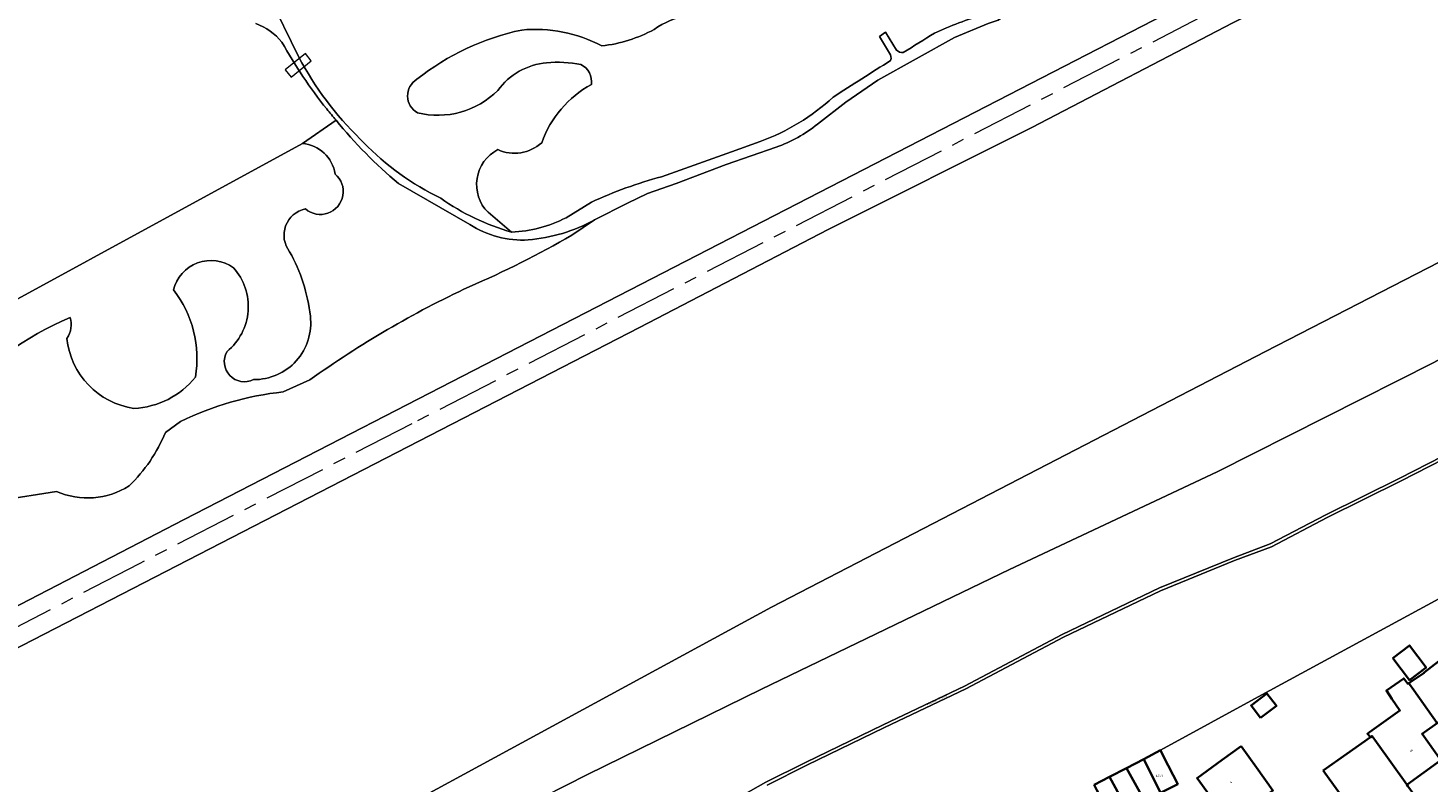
# Model space of a CAD drawing. Header units: metres. Extents: x 197700 to 204338, y 317132 to 325229.
# Tile 118 of 256: x 199422 to 199645, y 318078 to 318199. Entities that reach past the tile are written whole.
import ezdxf
from ezdxf.enums import TextEntityAlignment as Align

# ---------------------------------------------------------------- set-up
doc = ezdxf.new("R2010")
doc.units = ezdxf.units.M
doc.linetypes.add('AM-AS', pattern=[16, 10, -2, 2, -2])
for name, color, linetype, lineweight in [('B-WE-AM-AS_SPOOR-G', 10, 'AM-AS', 18), ('B-WE-GR-BOS_LOOF-GV', 40, 'Continuous', 13), ('B-WE-GR-GRAS-GV', 60, 'Continuous', 13), ('B-WE-IE-TERREINAFSCHEIDING_KUNSTMATIG_HEKWERK-G', 20, 'IE-TERREINAFSCHEIDING-KUNSTMATIG', 18), ('B-WE-KW-KUNSTWERK_DEK-GV', 170, 'Continuous', 18), ('B-WE-OG-BEBOUWING-GV', 7, 'Continuous', 35), ('B-WE-OG-BEBOUWING-T18', 10, 'Continuous', 18), ('B-WE-OG-TERREIN_CULTUURSCHEIDING-GV', 7, 'Continuous', 18), ('B-WE-OG-TERREIN_ERF-GV', 7, 'Continuous', 18), ('B-WE-OG-TOPOGRAFIE-T18', 10, 'Continuous', 18), ('B-WE-OG-WATER-GV', 130, 'Continuous', 18), ('B-WE-VH-ONVERHARD-GV', 252, 'Continuous', 18), ('B-WE-VH-VERHARDING_GESLOTEN-GV', 252, 'Continuous', 18), ('B-WE-VH-VERHARDING_HALFVERHARDING-GV', 252, 'Continuous', 18)]:
    doc.layers.add(name, color=color, linetype=linetype, lineweight=lineweight)
doc.styles.add('NLCS-ISO-M200-T18', font='NLCS-ISO.ttf', dxfattribs={"height": 0.36})
doc.linetypes.add('IE-TERREINAFSCHEIDING-KUNSTMATIG', pattern='A,4,[82,NLCS.SHX,S=0.75,R=90,X=0,Y=0],4,-2', length=10)

msp = doc.modelspace()

# ---------------------------------------------------------------- linework, layer by layer
at = {"layer": 'B-WE-AM-AS_SPOOR-G'}
msp.add_lwpolyline([(200036.055, 318421.136), (199892.784, 318347.091), (199738.023, 318267.205), (199482.844, 318135.779), (199439.366, 318113.466), (199385.318, 318085.515), (199323.341, 318053.626), (199293.546, 318038.167), (199276.655, 318029.192), (199260.196, 318020.112), (199248.768, 318013.478), (199233.25, 318004.13)], dxfattribs=at)
at = {"layer": 'B-WE-GR-BOS_LOOF-GV'}
for points in [[(199830.464, 318312.666), (199741.059, 318266.69), (199717.712, 318254.411), (199707.457, 318248.677), (199701.402, 318244.539), (199692.009, 318239.259), (199666.671, 318226.051), (199613.893, 318199.755), (199581.83, 318183.08), (199549.343, 318166.78), (199519.192, 318151.13), (199399.582, 318089.553), (199332.312, 318055.311), (199286.929, 318031.851), (199249.318, 318010.941), (199249.209, 318010.87), (199248.933, 318010.692), (199248.557, 318010.449), (199247.297, 318009.633), (199246.885, 318009.366), (199245.969, 318008.773), (199244.424, 318007.773), (199242.105, 318006.273), (199239.09, 318004.322)], [(199361.075, 318076.524), (199379.247, 318085.792), (199413.143, 318103.234), (199446.542, 318120.535), (199622.579, 318211.164), (199666.478, 318233.947), (199668.695, 318234.76), (199681.106, 318241.339), (199705.746, 318254.177), (199717.907, 318260.144), (199726.833, 318264.967), (199738.166, 318270.57), (199752.293, 318277.585), (199752.676, 318276.842), (199752.687, 318276.848), (199755.312, 318278.192), (199757.07, 318279.093), (199778.436, 318290.04)], [(199413.975, 318011.004), (199410.866, 318017.361), (199411.332, 318017.722), (199428.322, 318030.854), (199441.374, 318039.806), (199458.428, 318050.554), (199474.972, 318060.842), (199489.962, 318069.235), (199510.913, 318079.834), (199538.657, 318093.461), (199578.262, 318112.551), (199611.396, 318128.12), (199646.003, 318145.544), (199676.209, 318162.106), (199708.324, 318178.551), (199735.154, 318191.646), (199760.202, 318207.513), (199793.401, 318226.471)], [(199437.873, 318050.9), (199540.254, 318106.515), (199619.129, 318147.303), (199678.269, 318177.759), (199733.98, 318206.647), (199769.235, 318224.262)], [(199769.235, 318224.262), (199733.98, 318206.647), (199678.269, 318177.759), (199619.129, 318147.303), (199540.254, 318106.515), (199437.873, 318050.9)], [(199611.654, 318219.197), (199602.074, 318214.934), (199586.265, 318206.896), (199580.402, 318202.822), (199577.358, 318200.834), (199576.434, 318200.19), (199574.88, 318199.637), (199569.503, 318197.405), (199557.243, 318190.6), (199552.124, 318187.12), (199547.634, 318183.587)], [(199559.13, 318194.935), (199557.496, 318197.596), (199558.46, 318198.259), (199560.244, 318195.399)], [(199470.772, 318184.219), (199465.416, 318180.515)], [(199465.416, 318180.515), (199397.107, 318143.276), (199392.497, 318152.586), (199404.399, 318158.541)], [(199541.024, 318179.91), (199533.049, 318177.138), (199525.057, 318174.132), (199520.484, 318172.535), (199517.296, 318170.987), (199512.033, 318168.314), (199508.405, 318165.892)], [(199522.742, 318175.202), (199533.906, 318179.151)], [(199533.906, 318179.151), (199538.477, 318180.822)], [(199492.123, 318167.58), (199480.737, 318174.15)], [(199507.505, 318168.668), (199511.533, 318171.127)], [(199495.032, 318169.527), (199498.788, 318166.372)], [(199508.405, 318165.892), (199512.033, 318168.314)], [(199466.6, 318142.786), (199462.319, 318140.874)], [(199462.319, 318140.874), (199466.6, 318142.786)], [(199445.974, 318136.163), (199443.541, 318134.43)], [(199443.541, 318134.43), (199445.974, 318136.163)], [(199426.159, 318125.018), (199417.394, 318123.588)], [(199417.394, 318123.588), (199426.159, 318125.018)]]:
    msp.add_lwpolyline(points, dxfattribs=at)
for points in [[(199532.635, 318201.1, 0.1976801), (199521.544, 318198.698)], [(199566.295, 318198.117, -0.0323057), (199574.181, 318201.108)], [(199500.415, 318198.601, 0.1174226), (199483.681, 318190.747)], [(199513.193, 318196.07, 0.1479804), (199500.415, 318198.601)], [(199521.544, 318198.698, -0.0964126), (199513.193, 318196.07)], [(199561.294, 318195.001, -0.0013839), (199566.295, 318198.117)], [(199559.293, 318193.745, 0.2276047), (199559.13, 318194.935)], [(199560.244, 318195.399, 0.195764), (199561.294, 318195.001)], [(199496.605, 318188.983, -0.2166117), (199504.388, 318193.396)], [(199504.388, 318193.396, -0.066347), (199509.862, 318193.119)], [(199509.862, 318193.119, -0.3228676), (199511.531, 318189.915)], [(199550.118, 318187.91, -0.00237), (199559.293, 318193.745)], [(199483.681, 318190.747, 0.5750065), (199483.762, 318185.413)], [(199511.531, 318189.915, 0.1856179), (199503.594, 318180.626)], [(199483.762, 318185.413, 0.2626132), (199496.605, 318188.983)], [(199538.477, 318180.822, 0.0994237), (199550.118, 318187.91)], [(199480.737, 318174.15, -0.0497136), (199470.772, 318184.219)], [(199547.634, 318183.587, -0.0794482), (199541.024, 318179.91)], [(199470.628, 318175.636, 0.3467301), (199465.416, 318180.515)], [(199465.416, 318180.515, -0.3467301), (199470.628, 318175.636)], [(199496.589, 318179.523, 0.5060416), (199495.032, 318169.527)], [(199503.594, 318180.626, -0.2959444), (199496.589, 318179.523)], [(199465.881, 318170.063, 1.000116), (199470.628, 318175.636)], [(199470.628, 318175.636, -1.000116), (199465.881, 318170.063)], [(199511.533, 318171.127, -0.0441909), (199522.742, 318175.202)], [(199463.37, 318163.242, -0.5548867), (199465.881, 318170.063)], [(199465.881, 318170.063, 0.5548867), (199463.37, 318163.242)], [(199501.458, 318165.122, -0.1599907), (199492.123, 318167.58)], [(199498.788, 318166.372, 0.1083042), (199507.505, 318168.668)], [(199512.033, 318168.314, -0.1030207), (199501.458, 318165.122)], [(199508.405, 318165.892, -0.0301934), (199492.025, 318157.649)], [(199492.025, 318157.649, 0.0301934), (199508.405, 318165.892)], [(199466.672, 318152.969, 0.0992022), (199463.37, 318163.242)], [(199463.37, 318163.242, -0.0992022), (199466.672, 318152.969)], [(199444.818, 318157.144, -0.5309896), (199454.404, 318160.674)], [(199454.404, 318160.674, 0.5309896), (199444.818, 318157.144)], [(199454.404, 318160.674, -0.4271298), (199453.375, 318147.322)], [(199453.375, 318147.322, 0.4271298), (199454.404, 318160.674)], [(199448.32, 318143.255, 0.2117074), (199444.818, 318157.144)], [(199444.818, 318157.144, -0.2117074), (199448.32, 318143.255)], [(199492.025, 318157.649, 0.0466367), (199466.6, 318142.786)], [(199466.6, 318142.786, -0.0466367), (199492.025, 318157.649)], [(199409.562, 318139.49, -0.1002962), (199428.317, 318152.774)], [(199428.317, 318152.774, 0.1002962), (199409.562, 318139.49)], [(199428.317, 318152.774, -0.2363505), (199427.824, 318149.421)], [(199427.824, 318149.421, 0.2363505), (199428.317, 318152.774)], [(199457.591, 318142.843, 0.4548683), (199466.672, 318152.969)], [(199466.672, 318152.969, -0.4548683), (199457.591, 318142.843)], [(199427.824, 318149.421, 0.3444549), (199438.526, 318138.257)], [(199438.526, 318138.257, -0.3444549), (199427.824, 318149.421)], [(199453.375, 318147.322, 0.7469969), (199457.591, 318142.843)], [(199457.591, 318142.843, -0.7469969), (199453.375, 318147.322)], [(199438.526, 318138.257, 0.2176816), (199448.32, 318143.255)], [(199448.32, 318143.255, -0.2176816), (199438.526, 318138.257)], [(199462.319, 318140.874, 0.0873653), (199445.974, 318136.163)], [(199445.974, 318136.163, -0.0873653), (199462.319, 318140.874)], [(199443.541, 318134.43, -0.1035178), (199437.735, 318125.884)], [(199437.735, 318125.884, 0.1035178), (199443.541, 318134.43)], [(199437.735, 318125.884, -0.2508558), (199426.159, 318125.018)], [(199426.159, 318125.018, 0.2508558), (199437.735, 318125.884)]]:
    msp.add_lwpolyline(points, format="xyb", dxfattribs=at)
at = {"layer": 'B-WE-GR-GRAS-GV'}
for points in [[(199793.401, 318226.471), (199760.202, 318207.513), (199735.154, 318191.646), (199708.324, 318178.551), (199676.209, 318162.106), (199646.003, 318145.544), (199611.396, 318128.12), (199578.262, 318112.551), (199538.657, 318093.461), (199510.913, 318079.834), (199489.962, 318069.235), (199474.972, 318060.842), (199458.428, 318050.554), (199441.374, 318039.806), (199428.322, 318030.854), (199411.332, 318017.722), (199410.866, 318017.361), (199413.975, 318011.004), (199414.171, 318010.603), (199417.028, 318004.76), (199444.509, 318022.574), (199452.757, 318027.395)], [(199383.827, 318198.155), (199404.399, 318158.541), (199392.497, 318152.586), (199397.107, 318143.276), (199465.416, 318180.515), (199470.772, 318184.219)], [(199535.336, 318076.348), (199539.353, 318078.61), (199545.716, 318081.768), (199558.079, 318087.778), (199571.087, 318093.936), (199586.651, 318102.199), (199602.177, 318109.616), (199613.998, 318114.428), (199619.892, 318116.627), (199628.738, 318121.279), (199640.551, 318127.138), (199663.118, 318138.655), (199675.878, 318145.465), (199686.992, 318151.376), (199697.204, 318156.385), (199708.517, 318162.045), (199715.84, 318165.459), (199725.222, 318168.521), (199733.064, 318170.433)], [(199733.132, 318169.934), (199725.359, 318168.04), (199716.024, 318164.993), (199708.734, 318161.595), (199697.426, 318155.937), (199687.22, 318150.931), (199676.113, 318145.023), (199663.35, 318138.212), (199640.775, 318126.692), (199628.966, 318120.833), (199620.096, 318116.17), (199614.18, 318113.962), (199602.379, 318109.159), (199586.876, 318101.752), (199571.311, 318093.489), (199558.295, 318087.328), (199545.936, 318081.319), (199539.587, 318078.167)], [(199591.77, 318078.199), (199594.216, 318079.474), (199596.916, 318080.881), (199599.679, 318082.321), (199602.367, 318083.722), (199618.513, 318092.531), (199648.072, 318108.542), (199653.046, 318111.378), (199660.125, 318115.266), (199667.081, 318118.293), (199669.894, 318119.531), (199673.134, 318120.957), (199685.417, 318126.551), (199695.352, 318130.976), (199697.841, 318132.085), (199706.749, 318136.141), (199722.213, 318143.193), (199716.375, 318150.668), (199729.723, 318161.524)]]:
    msp.add_lwpolyline(points, dxfattribs=at)
for points in [[(199462.136, 318196.682, 0.1316134), (199457.959, 318199.651)], [(199469.29, 318186.012, -0.0424027), (199462.136, 318196.682)], [(199470.772, 318184.219, -0.0076516), (199469.29, 318186.012)]]:
    msp.add_lwpolyline(points, format="xyb", dxfattribs=at)
at = {"layer": 'B-WE-IE-TERREINAFSCHEIDING_KUNSTMATIG_HEKWERK-G'}
for points in [[(199968.889, 318360.698), (199958.219, 318353.82), (199921.118, 318329.33), (199894.21, 318310.199), (199871.742, 318292.462), (199836.893, 318262.824), (199816.224, 318244.487), (199799.399, 318230.527), (199793.401, 318226.471), (199760.202, 318207.513), (199735.154, 318191.646), (199708.324, 318178.551), (199676.209, 318162.106), (199646.003, 318145.544), (199611.396, 318128.12), (199578.262, 318112.551), (199538.657, 318093.461), (199510.913, 318079.834), (199489.962, 318069.235), (199474.972, 318060.842), (199458.428, 318050.554), (199441.374, 318039.806), (199428.322, 318030.854), (199411.332, 318017.722)], [(199648.072, 318108.542), (199618.513, 318092.531)], [(199618.513, 318092.531), (199602.367, 318083.722)]]:
    msp.add_lwpolyline(points, dxfattribs=at)
at = {"layer": 'B-WE-KW-KUNSTWERK_DEK-GV'}
msp.add_lwpolyline([(199462.664, 318192.264), (199463.603, 318191.103), (199466.825, 318193.711), (199465.886, 318194.871)], close=True, dxfattribs=at)
at = {"layer": 'B-WE-OG-BEBOUWING-GV'}
for points in [[(199639.45, 318098.43), (199642.113, 318094.916), (199644.75, 318096.914), (199642.088, 318100.428)], [(199656.984, 318089.218), (199652.421, 318095.501), (199652.679, 318095.684), (199649.633, 318099.93), (199646.761, 318097.908), (199644.423, 318096.146), (199644.468, 318096.087), (199641.977, 318094.427), (199642.109, 318094.262), (199642.8, 318093.304), (199646.53, 318088.033), (199648.768, 318089.619), (199651.772, 318085.474)], [(199641.849, 318077.98), (199641.684, 318078.209), (199647.125, 318082.155), (199644.116, 318086.322), (199646.53, 318088.033), (199642.8, 318093.304), (199642.109, 318094.262), (199641.977, 318094.427), (199641.828, 318094.328), (199641.198, 318095.189), (199638.41, 318093.247), (199639.299, 318091.938), (199640.575, 318090.062), (199635.724, 318086.587), (199635.388, 318086.346), (199635.875, 318085.799), (199636.131, 318085.979), (199636.858, 318084.989), (199641.658, 318078.241)], [(199618.32, 318088.875), (199620.857, 318090.797), (199619.346, 318092.791), (199616.81, 318090.869)], [(199628.332, 318080.505), (199629.308, 318079.153), (199632.235, 318075.099), (199634.521, 318076.75), (199637.437, 318072.712), (199642.837, 318076.612), (199641.849, 318077.98), (199641.658, 318078.241), (199636.858, 318084.989), (199636.131, 318085.979), (199635.875, 318085.799)], [(199602.384, 318076.912), (199605.125, 318078.309), (199602.868, 318082.739), (199602.367, 318083.722), (199599.679, 318082.321)], [(199615.231, 318084.378), (199612.231, 318082.194), (199608.212, 318079.269), (199612.152, 318073.854), (199613.397, 318074.76), (199614.321, 318073.385), (199611.605, 318071.406), (199613.453, 318068.778), (199620.759, 318074.073), (199620.711, 318074.14), (199620.411, 318073.926), (199618.793, 318076.191), (199620.306, 318077.271), (199617.681, 318080.947)], [(199596.916, 318080.881), (199594.216, 318079.474), (199597.105, 318074.223), (199599.843, 318075.618)], [(199596.916, 318080.881), (199599.843, 318075.618), (199602.384, 318076.912), (199599.679, 318082.321)], [(199591.77, 318078.199), (199592.208, 318077.34), (199594.478, 318072.885), (199597.105, 318074.223), (199594.216, 318079.474)]]:
    msp.add_lwpolyline(points, close=True, dxfattribs=at)
at = {"layer": 'B-WE-OG-TERREIN_CULTUURSCHEIDING-GV'}
for points in [[(199460.017, 318204.221), (199464.85, 318194.283)], [(199474.644, 318181.212), (199475.158, 318180.672)], [(199498.788, 318166.372), (199495.032, 318169.527)]]:
    msp.add_lwpolyline(points, dxfattribs=at)
for points in [[(199521.544, 318198.698, -0.1976801), (199532.635, 318201.1)], [(199483.681, 318190.747, -0.1174226), (199500.415, 318198.601)], [(199500.415, 318198.601, -0.1479804), (199513.193, 318196.07)], [(199513.193, 318196.07, 0.0964126), (199521.544, 318198.698)], [(199464.85, 318194.283, 0.079972), (199474.644, 318181.212)], [(199504.388, 318193.396, 0.2166117), (199496.605, 318188.983)], [(199509.862, 318193.119, 0.066347), (199504.388, 318193.396)], [(199511.531, 318189.915, 0.3228676), (199509.862, 318193.119)], [(199483.762, 318185.413, -0.5750065), (199483.681, 318190.747)], [(199503.594, 318180.626, -0.1856179), (199511.531, 318189.915)], [(199496.605, 318188.983, -0.2626132), (199483.762, 318185.413)], [(199475.158, 318180.672, 0.0887248), (199487.493, 318171.779)], [(199495.032, 318169.527, -0.5060416), (199496.589, 318179.523)], [(199496.589, 318179.523, 0.2959444), (199503.594, 318180.626)], [(199487.493, 318171.779, 0.0853971), (199498.788, 318166.372)]]:
    msp.add_lwpolyline(points, format="xyb", dxfattribs=at)
at = {"layer": 'B-WE-OG-TERREIN_ERF-GV'}
for points in [[(199648.072, 318108.542), (199618.513, 318092.531), (199602.367, 318083.722), (199602.868, 318082.739), (199605.125, 318078.309)], [(199632.235, 318075.099), (199629.308, 318079.153), (199628.332, 318080.505), (199635.875, 318085.799), (199635.388, 318086.346), (199635.724, 318086.587), (199640.575, 318090.062), (199639.299, 318091.938), (199638.41, 318093.247), (199641.198, 318095.189), (199641.828, 318094.328), (199641.977, 318094.427), (199644.468, 318096.087), (199644.423, 318096.146), (199646.761, 318097.908)], [(199646.53, 318088.033), (199644.116, 318086.322), (199647.125, 318082.155), (199641.684, 318078.209)]]:
    msp.add_lwpolyline(points, dxfattribs=at)
for points in [[(199639.45, 318098.43), (199642.088, 318100.428), (199644.75, 318096.914), (199642.113, 318094.916)], [(199620.857, 318090.797), (199618.32, 318088.875), (199616.81, 318090.869), (199619.346, 318092.791)], [(199612.231, 318082.194), (199615.231, 318084.378), (199617.681, 318080.947), (199620.306, 318077.271), (199618.793, 318076.191), (199620.411, 318073.926), (199620.711, 318074.14), (199620.759, 318074.073), (199622.447, 318071.71), (199619.945, 318069.885), (199622.407, 318066.502), (199624.071, 318064.216), (199616.79, 318058.919), (199612.663, 318064.582), (199615.136, 318066.384), (199613.453, 318068.778), (199611.605, 318071.406), (199614.321, 318073.385), (199613.397, 318074.76), (199612.152, 318073.854), (199608.212, 318079.269)]]:
    msp.add_lwpolyline(points, close=True, dxfattribs=at)
at = {"layer": 'B-WE-OG-WATER-GV'}
for points in [[(199547.634, 318183.587), (199552.124, 318187.12), (199557.243, 318190.6), (199569.503, 318197.405), (199574.88, 318199.637), (199576.434, 318200.19), (199577.358, 318200.834), (199580.402, 318202.822), (199586.265, 318206.896), (199602.074, 318214.934), (199611.654, 318219.197)], [(199464.85, 318194.283), (199460.017, 318204.221)], [(199560.244, 318195.399), (199558.46, 318198.259), (199557.496, 318197.596), (199559.13, 318194.935)], [(199475.158, 318180.672), (199474.644, 318181.212)], [(199512.033, 318168.314), (199517.296, 318170.987), (199520.484, 318172.535), (199525.057, 318174.132), (199533.049, 318177.138), (199541.024, 318179.91)], [(199538.477, 318180.822), (199533.906, 318179.151), (199522.742, 318175.202)], [(199480.737, 318174.15), (199492.123, 318167.58)], [(199511.533, 318171.127), (199507.505, 318168.668)]]:
    msp.add_lwpolyline(points, dxfattribs=at)
for points in [[(199574.181, 318201.108, 0.0323057), (199566.295, 318198.117)], [(199457.959, 318199.651, -0.1316134), (199462.136, 318196.682)], [(199462.136, 318196.682, 0.0424027), (199469.29, 318186.012)], [(199566.295, 318198.117, 0.0013839), (199561.294, 318195.001)], [(199559.13, 318194.935, -0.2276047), (199559.293, 318193.745)], [(199561.294, 318195.001, -0.195764), (199560.244, 318195.399)], [(199474.644, 318181.212, -0.079972), (199464.85, 318194.283)], [(199559.293, 318193.745, 0.00237), (199550.118, 318187.91)], [(199550.118, 318187.91, -0.0994237), (199538.477, 318180.822)], [(199469.29, 318186.012, 0.0076516), (199470.772, 318184.219)], [(199470.772, 318184.219, 0.0497136), (199480.737, 318174.15)], [(199541.024, 318179.91, 0.0794482), (199547.634, 318183.587)], [(199487.493, 318171.779, -0.0887248), (199475.158, 318180.672)], [(199522.742, 318175.202, 0.0441909), (199511.533, 318171.127)], [(199498.788, 318166.372, -0.0853971), (199487.493, 318171.779)], [(199492.123, 318167.58, 0.1599907), (199501.458, 318165.122)], [(199507.505, 318168.668, -0.1083042), (199498.788, 318166.372)], [(199501.458, 318165.122, 0.1030207), (199512.033, 318168.314)]]:
    msp.add_lwpolyline(points, format="xyb", dxfattribs=at)
at = {"layer": 'B-WE-VH-ONVERHARD-GV'}
for points in [[(199733.064, 318170.433), (199725.222, 318168.521), (199715.84, 318165.459), (199708.517, 318162.045), (199697.204, 318156.385), (199686.992, 318151.376), (199675.878, 318145.465), (199663.118, 318138.655), (199640.551, 318127.138), (199628.738, 318121.279), (199619.892, 318116.627), (199613.998, 318114.428), (199602.177, 318109.616), (199586.651, 318102.199), (199571.087, 318093.936), (199558.079, 318087.778), (199545.716, 318081.768), (199539.353, 318078.61), (199535.336, 318076.348)], [(199539.587, 318078.167), (199545.936, 318081.319), (199558.295, 318087.328), (199571.311, 318093.489), (199586.876, 318101.752), (199602.379, 318109.159), (199614.18, 318113.962), (199620.096, 318116.17), (199628.966, 318120.833), (199640.775, 318126.692), (199663.35, 318138.212), (199676.113, 318145.023), (199687.22, 318150.931), (199697.426, 318155.937), (199708.734, 318161.595), (199716.024, 318164.993), (199725.359, 318168.04), (199733.132, 318169.934)]]:
    msp.add_lwpolyline(points, dxfattribs=at)
at = {"layer": 'B-WE-VH-VERHARDING_GESLOTEN-GV'}
msp.add_lwpolyline([(199462.664, 318192.264), (199463.603, 318191.103), (199466.825, 318193.711), (199465.886, 318194.871)], close=True, dxfattribs=at)
at = {"layer": 'B-WE-VH-VERHARDING_HALFVERHARDING-GV'}
for points in [[(199239.09, 318004.322), (199242.105, 318006.273), (199244.424, 318007.773), (199245.969, 318008.773), (199246.885, 318009.366), (199247.297, 318009.633), (199248.557, 318010.449), (199248.933, 318010.692), (199249.209, 318010.87), (199249.318, 318010.941), (199286.929, 318031.851), (199332.312, 318055.311), (199399.582, 318089.553), (199519.192, 318151.13), (199549.343, 318166.78), (199581.83, 318183.08), (199613.893, 318199.755), (199666.671, 318226.051), (199692.009, 318239.259), (199701.402, 318244.539), (199707.457, 318248.677), (199717.712, 318254.411), (199741.059, 318266.69), (199830.464, 318312.666)], [(199778.436, 318290.04), (199757.07, 318279.093), (199755.312, 318278.192), (199752.687, 318276.848), (199752.676, 318276.842), (199752.293, 318277.585), (199738.166, 318270.57), (199726.833, 318264.967), (199717.907, 318260.144), (199705.746, 318254.177), (199681.106, 318241.339), (199668.695, 318234.76), (199666.478, 318233.947), (199622.579, 318211.164), (199446.542, 318120.535), (199413.143, 318103.234), (199379.247, 318085.792), (199361.075, 318076.524)]]:
    msp.add_lwpolyline(points, dxfattribs=at)

# ---------------------------------------------------------------- texts
at = {"layer": 'B-WE-OG-BEBOUWING-T18', "style": 'NLCS-ISO-M200-T18'}
for s, rotation, p in [('64', 35.9, (199642.408, 318083.675)), ('4', 36, (199613.624, 318078.63))]:
    msp.add_text(s, height=0.36, rotation=rotation, dxfattribs=at).set_placement(p, align=Align.MIDDLE)
msp.add_text('6G/1', height=0.36, dxfattribs=at).set_placement((199602.167, 318079.625), align=Align.MIDDLE)
at = {"layer": 'B-WE-OG-TOPOGRAFIE-T18', "style": 'NLCS-ISO-M200-T18'}
msp.add_text('Helena-Gracht', height=0.36, rotation=24.8, dxfattribs=at).set_placement((199566.707, 318091.812), align=Align.MIDDLE)

doc.saveas('drawing.dxf')
